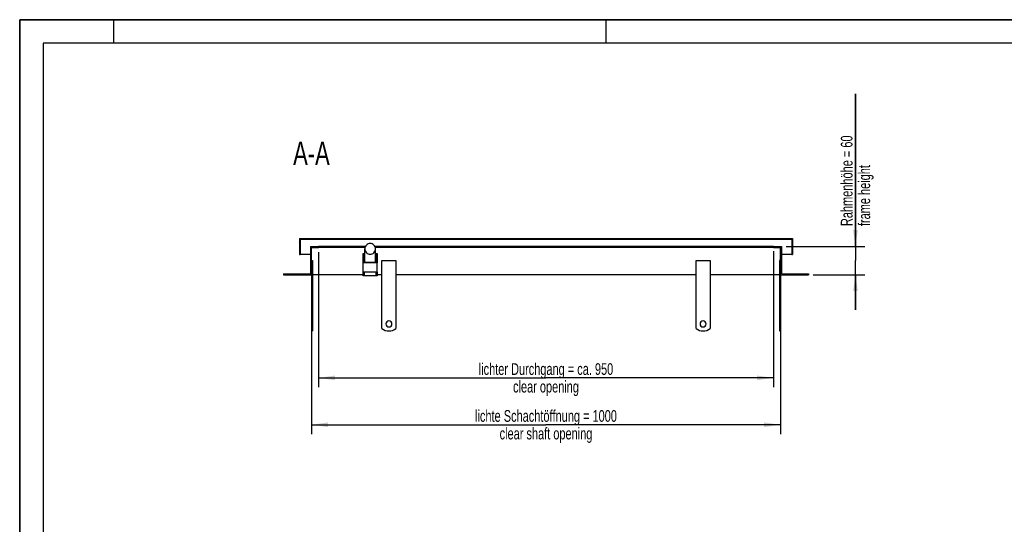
# Model space of a CAD drawing. Header units: millimetres. Extents: x 0 to 4200, y 0 to 2970.
# Tile 3 of 14: x 0 to 2100, y 1894 to 2970. Entities that reach past the tile are written whole.
import ezdxf

# ---------------------------------------------------------------- set-up
doc = ezdxf.new("R2010")
doc.units = ezdxf.units.MM
doc.header["$LTSCALE"] = 231
doc.layers.get('0').update_dxf_attribs({"linetype": 'CONTINUOUS'})
for name, color, linetype in [('005_AXIS', 7, 'CONTINUOUS'), ('050_DIMENSIONING', 7, 'CONTINUOUS'), ('052_SYMBOLS', 7, 'CONTINUOUS')]:
    doc.layers.add(name, color=color, linetype=linetype)
doc.styles.get("Standard").update_dxf_attribs({"font": 'txt', "width": 0.7})
doc.dimstyles.new('DIMSTYLE_1', dxfattribs={"dimtxt": 25, "dimasz": 35, "dimexe": 2, "dimexo": 1, "dimtad": 1, "dimdec": 1, "dimtxsty": 'Standard', "dimblk": '_FILLED', "dimblk1": '_FILLED', "dimblk2": '_FILLED', "dimcen": 0.09, "dimazin": 2, "dimtp": 0.8, "dimtm": 0.8, "dimtfac": 1, "dimtdec": 1, "dimtofl": 0, "dimtmove": 0, "dimatfit": 3, "dimldrblk": '_FILLED', "dimfxl": 1, "dimtolj": 1, "dimarcsym": 0})
doc.dimstyles.new('DIMSTYLE_3', dxfattribs={"dimtxt": 25, "dimasz": 35, "dimexe": 2, "dimexo": 1, "dimtad": 1, "dimtxsty": 'Standard', "dimblk": '_FILLED', "dimblk1": '_FILLED', "dimblk2": '_FILLED', "dimcen": 0.09, "dimazin": 2, "dimtp": 0.3, "dimtm": 0.3, "dimtfac": 1, "dimtofl": 0, "dimtmove": 0, "dimatfit": 3, "dimldrblk": '_FILLED', "dimfxl": 1, "dimtolj": 1, "dimarcsym": 0})
doc.dimstyles.new('DIMSTYLE_4', dxfattribs={"dimtxt": 25, "dimasz": 35, "dimexe": 2, "dimexo": 1, "dimtad": 1, "dimtxsty": 'Standard', "dimblk": '_FILLED', "dimblk1": '_FILLED', "dimblk2": '_FILLED', "dimcen": 0.09, "dimazin": 2, "dimtp": 0.8, "dimtm": 0.8, "dimtfac": 1, "dimtofl": 0, "dimtmove": 0, "dimatfit": 3, "dimldrblk": '_FILLED', "dimfxl": 1, "dimtolj": 1, "dimarcsym": 0})

# ---------------------------------------------------------------- blocks, each defined once
blk = doc.blocks.new('_FILLED')
at = {"color": 0, "linetype": 'ByBlock'}
blk.add_solid([(0, 0), (-1, 0.143), (-1, -0.143)], dxfattribs=at)
blk = doc.blocks.new('*D2')
at = {"layer": '050_DIMENSIONING', "color": 2, "linetype": 'Continuous', "transparency": 16777216}
for p, q in [((622.5, 2416.2), (622.5, 2086.2)), ((1622.5, 2416.2), (1622.5, 2086.2)), ((622.5, 2106.2), (1122.5, 2106.2)), ((1622.5, 2106.2), (1122.5, 2106.2))]:
    blk.add_line(p, q, dxfattribs=at)
at = {"layer": '050_DIMENSIONING', "color": 2, "linetype": 'Continuous', "transparency": 16777216, "xscale": 35, "yscale": 35, "zscale": 35, "rotation": 180}
blk.add_blockref('_FILLED', (622.5, 2106.2), dxfattribs=at)
at = {"layer": '050_DIMENSIONING', "color": 2, "linetype": 'Continuous', "transparency": 16777216, "xscale": 35, "yscale": 35, "zscale": 35}
blk.add_blockref('_FILLED', (1622.5, 2106.2), dxfattribs=at)
at = {"layer": '050_DIMENSIONING', "color": 2, "linetype": 'Continuous', "transparency": 16777216, "insert": (1122.5, 2137.5), "char_height": 25, "width": 718.214, "attachment_point": 2, "line_spacing_factor": 0.9}
blk.add_mtext('lichte Schachtöffnung = 1000\\Pclear shaft opening', dxfattribs=at)
blk = doc.blocks.new('*D6')
at = {"layer": '050_DIMENSIONING', "color": 2, "linetype": 'Continuous', "transparency": 16777216}
for p, q in [((1782.5, 2486.2), (1782.5, 2811.6)), ((1782.5, 2811.6), (1782.5, 2456.2)), ((1634.5, 2486.2), (1802.5, 2486.2)), ((1782.5, 2351.2), (1782.5, 2456.2)), ((1692.5, 2426.2), (1802.5, 2426.2)), ((1782.5, 2426.2), (1782.5, 2351.2))]:
    blk.add_line(p, q, dxfattribs=at)
at = {"layer": '050_DIMENSIONING', "color": 2, "linetype": 'Continuous', "transparency": 16777216, "xscale": 35, "yscale": 35, "zscale": 35}
for p, rotation in [((1782.5, 2486.2), 270), ((1782.5, 2426.2), 90)]:
    blk.add_blockref('_FILLED', p, dxfattribs=dict(at, rotation=rotation))
at = {"layer": '050_DIMENSIONING', "color": 2, "linetype": 'Continuous', "transparency": 16777216, "insert": (1751.3, 2529.9), "char_height": 25, "width": 422.679, "attachment_point": 1, "rotation": 90, "line_spacing_factor": 0.9}
blk.add_mtext('Rahmenhöhe = 60\\Pframe height', dxfattribs=at)
blk = doc.blocks.new('*D7')
at = {"layer": '050_DIMENSIONING', "color": 2, "linetype": 'Continuous', "transparency": 16777216}
for p, q in [((637.5, 2474.2), (637.5, 2186.2)), ((1607.5, 2476.2), (1607.5, 2186.2)), ((637.5, 2206.2), (1122.5, 2206.2)), ((1607.5, 2206.2), (1122.5, 2206.2))]:
    blk.add_line(p, q, dxfattribs=at)
at = {"layer": '050_DIMENSIONING', "color": 2, "linetype": 'Continuous', "transparency": 16777216, "xscale": 35, "yscale": 35, "zscale": 35, "rotation": 180}
blk.add_blockref('_FILLED', (637.5, 2206.2), dxfattribs=at)
at = {"layer": '050_DIMENSIONING', "color": 2, "linetype": 'Continuous', "transparency": 16777216, "xscale": 35, "yscale": 35, "zscale": 35}
blk.add_blockref('_FILLED', (1607.5, 2206.2), dxfattribs=at)
at = {"layer": '050_DIMENSIONING', "color": 2, "linetype": 'Continuous', "transparency": 16777216, "insert": (1122.5, 2237.5), "char_height": 25, "width": 707.143, "attachment_point": 2, "line_spacing_factor": 0.9}
blk.add_mtext('lichter Durchgang = ca. 950\\Pclear opening', dxfattribs=at)

msp = doc.modelspace()

# ---------------------------------------------------------------- hatches: boundary and pattern name
at = {"linetype": 'Continuous'}
h = msp.add_hatch(dxfattribs=at)
h.set_pattern_fill('A', color=2, scale=26.298933, angle=45, style=0, pattern_type=0)
h.set_pattern_definition([(45, (0, 0), (-18.59615, 18.59615), [])])
edge = h.paths.add_edge_path()
edge.add_line((562.518, 2426.227), (622.518, 2426.227))
edge.add_line((562.518, 2428.227), (562.518, 2426.227))
edge.add_line((562.518, 2428.227), (620.518, 2428.227))
edge.add_line((620.518, 2486.227), (620.518, 2428.227))
edge.add_line((620.518, 2486.227), (637.518, 2486.227))
edge.add_line((637.518, 2484.227), (637.518, 2486.227))
edge.add_line((622.518, 2484.227), (637.518, 2484.227))
edge.add_line((622.518, 2426.227), (622.518, 2484.227))
edge = h.paths.add_edge_path()
edge.add_line((1622.518, 2426.227), (1682.518, 2426.227))
edge.add_line((1622.518, 2426.227), (1622.518, 2484.227))
edge.add_line((1607.518, 2484.227), (1622.518, 2484.227))
edge.add_line((1607.518, 2484.227), (1607.518, 2486.227))
edge.add_line((1607.518, 2486.227), (1624.518, 2486.227))
edge.add_line((1624.518, 2486.227), (1624.518, 2428.227))
edge.add_line((1624.518, 2428.227), (1682.518, 2428.227))
edge.add_line((1682.518, 2428.227), (1682.518, 2426.227))
edge = h.paths.add_edge_path()
edge.add_line((596.518, 2469.227), (598.518, 2469.227))
edge.add_line((596.518, 2503.227), (596.518, 2469.227))
edge.add_line((596.518, 2503.227), (1648.518, 2503.227))
edge.add_line((1648.518, 2503.227), (1648.518, 2469.227))
edge.add_line((1646.518, 2469.227), (1648.518, 2469.227))
edge.add_line((1646.518, 2501.227), (1646.518, 2469.227))
edge.add_line((1646.518, 2501.227), (598.518, 2501.227))
edge.add_line((598.518, 2501.227), (598.518, 2469.227))

# ---------------------------------------------------------------- linework, layer by layer
at = {"color": 7, "linetype": 'Continuous'}
for p, q in [((0, 2970), (4200, 2970)), ((0, 0), (0, 2970)), ((596.518, 2503.227), (596.518, 2469.227)), ((596.518, 2503.227), (1648.518, 2503.227)), ((598.518, 2501.227), (598.518, 2469.227)), ((1646.518, 2501.227), (598.518, 2501.227)), ((1646.518, 2501.227), (1646.518, 2469.227)), ((1648.518, 2503.227), (1648.518, 2469.227)), ((620.518, 2486.227), (637.518, 2486.227)), ((620.518, 2486.227), (620.518, 2428.227)), ((622.518, 2484.227), (637.518, 2484.227)), ((622.518, 2426.227), (622.518, 2484.227)), ((737.176, 2486.227), (637.518, 2486.227)), ((637.518, 2484.227), (637.518, 2486.227)), ((736.422, 2484.227), (637.518, 2484.227)), ((736.018, 2453.192), (736.018, 2481.227)), ((1607.518, 2486.227), (757.86, 2486.227)), ((1607.518, 2484.227), (758.615, 2484.227)), ((759.018, 2453.192), (759.018, 2481.227)), ((1607.518, 2486.227), (1624.518, 2486.227)), ((1607.518, 2484.227), (1607.518, 2486.227)), ((1607.518, 2484.227), (1622.518, 2484.227)), ((1622.518, 2426.227), (1622.518, 2484.227)), ((1624.518, 2486.227), (1624.518, 2428.227)), ((596.518, 2469.227), (598.518, 2469.227)), ((620.518, 2469.227), (598.518, 2469.227)), ((732.518, 2471.102), (734.518, 2471.102)), ((732.518, 2451.202), (732.518, 2471.102)), ((734.518, 2471.102), (734.518, 2453.192)), ((736.018, 2466.227), (734.518, 2466.227)), ((760.518, 2466.227), (759.018, 2466.227)), ((760.518, 2471.102), (762.518, 2471.102)), ((760.518, 2453.192), (760.518, 2471.102)), ((762.518, 2471.102), (762.518, 2451.202)), ((1646.518, 2469.227), (1624.518, 2469.227)), ((1646.518, 2469.227), (1648.518, 2469.227)), ((732.518, 2431.301), (732.518, 2451.202)), ((762.518, 2451.202), (732.518, 2451.202)), ((734.518, 2453.192), (760.518, 2453.192)), ((762.518, 2431.301), (762.518, 2451.202)), ((562.518, 2428.227), (620.518, 2428.227)), ((562.518, 2428.227), (562.518, 2426.227)), ((562.518, 2426.227), (622.518, 2426.227)), ((732.518, 2426.227), (624.518, 2426.227)), ((762.518, 2431.301), (732.518, 2431.301)), ((732.518, 2423.727), (732.518, 2431.301)), ((734.518, 2423.727), (732.518, 2423.727)), ((734.518, 2431.301), (734.518, 2423.727)), ((760.518, 2423.727), (734.518, 2423.727)), ((760.518, 2423.727), (760.518, 2431.301)), ((762.518, 2423.727), (760.518, 2423.727)), ((762.518, 2431.301), (762.518, 2423.727)), ((772.518, 2426.227), (762.518, 2426.227)), ((1622.518, 2426.227), (1682.518, 2426.227)), ((1624.518, 2428.227), (1682.518, 2428.227)), ((1682.518, 2428.227), (1682.518, 2426.227)), ((622.518, 2306.227), (624.518, 2306.227)), ((1620.518, 2306.227), (1622.518, 2306.227))]:
    msp.add_line(p, q, dxfattribs=at)
at = {"color": 3, "linetype": 'Continuous'}
for p, q in [((0, 2970), (0, 0)), ((4200, 2970), (0, 2970)), ((200, 2970), (200, 2920)), ((1250, 2970), (1250, 2920))]:
    msp.add_line(p, q, dxfattribs=at)
at = {"color": 5, "linetype": 'Continuous'}
for p, q in [((50, 2920), (50, 50)), ((4150, 2920), (50, 2920))]:
    msp.add_line(p, q, dxfattribs=at)
at = {"color": 7, "linetype": 'Continuous'}
for points, knots in [([(747.518, 2492.669), (746.023, 2492.669), (743.001, 2492.075), (739.179, 2489.531), (736.618, 2485.727), (736.018, 2482.715), (736.018, 2481.227)], [0, 0, 0, 0, 0.25057428, 0.50081254, 0.75057483, 1, 1, 1, 1]), ([(736.018, 2481.227), (736.018, 2479.738), (736.618, 2476.726), (739.179, 2472.922), (743.001, 2470.378), (746.023, 2469.784), (747.518, 2469.784)], [0, 0, 0, 0, 0.24942517, 0.49918746, 0.74942572, 1, 1, 1, 1]), ([(759.018, 2481.227), (759.018, 2482.715), (758.419, 2485.727), (755.857, 2489.531), (752.035, 2492.075), (749.014, 2492.669), (747.518, 2492.669)], [0, 0, 0, 0, 0.24942517, 0.49918746, 0.74942572, 1, 1, 1, 1]), ([(747.518, 2469.784), (749.014, 2469.784), (752.035, 2470.378), (755.857, 2472.922), (758.419, 2476.726), (759.018, 2479.738), (759.018, 2481.227)], [0, 0, 0, 0, 0.25057428, 0.50081254, 0.75057483, 1, 1, 1, 1])]:
    msp.add_open_spline(points, degree=3, knots=knots, dxfattribs=at)
at = {"layer": '005_AXIS', "color": 7, "linetype": 'Continuous'}
for p, q in [((622.518, 2456.227), (624.518, 2456.227)), ((624.518, 2456.227), (624.518, 2311.227)), ((772.518, 2311.227), (772.518, 2456.227)), ((772.518, 2456.227), (802.518, 2456.227)), ((802.518, 2456.227), (802.518, 2311.227)), ((1442.518, 2456.227), (1472.518, 2456.227)), ((1442.518, 2311.227), (1442.518, 2456.227)), ((1472.518, 2456.227), (1472.518, 2311.227)), ((1620.518, 2456.227), (1620.518, 2311.227)), ((1622.518, 2456.227), (1620.518, 2456.227)), ((622.518, 2426.227), (622.518, 2311.227)), ((1442.518, 2426.227), (802.518, 2426.227)), ((1620.518, 2426.227), (1472.518, 2426.227)), ((1622.518, 2426.227), (1622.518, 2311.227)), ((622.518, 2311.227), (622.518, 2306.227)), ((622.518, 2311.227), (624.518, 2311.227)), ((624.518, 2311.227), (624.518, 2306.227)), ((1620.518, 2311.227), (1620.518, 2306.227)), ((1622.518, 2311.227), (1620.518, 2311.227)), ((1622.518, 2311.227), (1622.518, 2306.227))]:
    msp.add_line(p, q, dxfattribs=at)
for centre, radius, start, end in [((787.518, 2331.227), 25, 233.130102, 306.869898), ((787.518, 2321.227), 6.5, 0, 180), ((787.518, 2321.227), 6.5, 180, 360), ((1457.518, 2331.227), 25, 233.130102, 306.869898), ((1457.518, 2321.227), 6.5, 0, 180), ((1457.518, 2321.227), 6.5, 180, 360)]:
    msp.add_arc(centre, radius, start, end, dxfattribs=at)

# ---------------------------------------------------------------- texts
at = {"layer": '052_SYMBOLS', "color": 2, "linetype": 'Continuous', "insert": (661.253, 2710.229), "char_height": 50, "width": 182.14286, "attachment_point": 3, "line_spacing_factor": 0.9}
msp.add_mtext('A-A', dxfattribs=at)

# ---------------------------------------------------------------- dimensions: what is measured, and where the dimension line sits
at = {"layer": '050_DIMENSIONING', "color": 2, "linetype": 'Continuous'}
dim = msp.add_linear_dim(base=(1782.518, 2426.227), p1=(1633.518, 2486.227), p2=(1691.518, 2426.227), angle=270, text='Rahmenhöhe = <>\\Pframe height', dimstyle='DIMSTYLE_3', dxfattribs=at)
dim.commit()
dim.dimension.update_dxf_attribs({"geometry": '*D6', "text_midpoint": (1782.518, 2670.755), "dimtype": 160})
for base, p1, p2, text, dimstyle, picture, middle in [((1607.518, 2206.227), (637.518, 2475.227), (1607.518, 2477.227), 'lichter Durchgang = ca. <>\\Pclear opening', 'DIMSTYLE_4', '*D7', (1122.518, 2206.227)), ((1622.518, 2106.227), (622.518, 2417.227), (1622.518, 2417.227), 'lichte Schachtöffnung = <>\\Pclear shaft opening', 'DIMSTYLE_1', '*D2', (1122.518, 2106.227))]:
    dim = msp.add_linear_dim(base=base, p1=p1, p2=p2, text=text, dimstyle=dimstyle, dxfattribs=at)
    dim.commit()
    dim.dimension.update_dxf_attribs({"geometry": picture, "text_midpoint": middle, "dimtype": 160})

doc.saveas('drawing.dxf')
